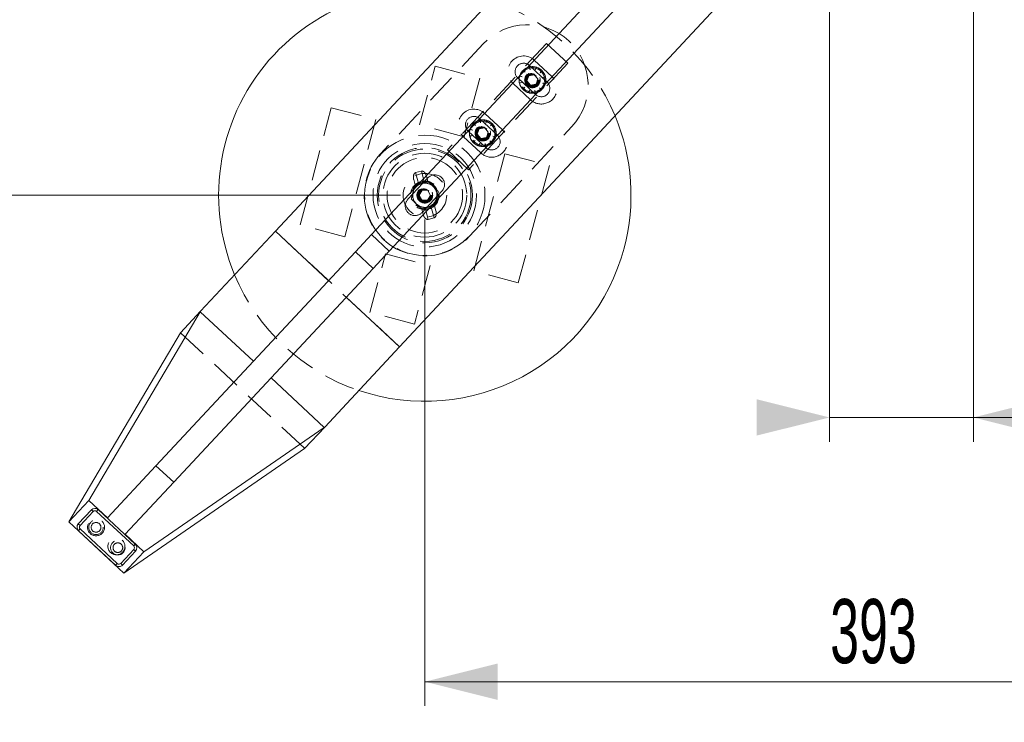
# Model space of a CAD drawing. Header units: millimetres. Extents: x 7 to 411, y 11 to 292.
# Tile 4 of 14: x 83 to 124, y 154 to 183. Entities that reach past the tile are written whole.
import ezdxf

# ---------------------------------------------------------------- set-up
doc = ezdxf.new("R2010")
doc.units = ezdxf.units.MM
doc.linetypes.add('HIDDEN', pattern=[1.905, 1.27, -0.635])
doc.styles.add('SLDTEXTSTYLE0', font='TXT', dxfattribs={"width": 0.605})
doc.dimstyles.new('SLDDIMSTYLE0', dxfattribs={"dimtxt": 3.595646, "dimasz": 3, "dimexe": 0, "dimexo": 0.0625, "dimgap": 0.898912, "dimtad": 1, "dimdec": 1, "dimlfac": 10, "dimrnd": 1e-09, "dimzin": 12, "dimdsep": 46, "dimtxsty": 'SLDTEXTSTYLE0', "dimsah": 1, "dimcen": 0.09, "dimadec": 0, "dimazin": 3, "dimtfac": 1, "dimtdec": 1, "dimtofl": 0, "dimtmove": 0, "dimatfit": 3, "dimfxl": 1, "dimfrac": 2, "dimtolj": 1, "dimtzin": 12, "dimarcsym": 0})
doc.dimstyles.new('SLDDIMSTYLE1', dxfattribs={"dimtxt": 2.568319, "dimasz": 3, "dimexe": 0, "dimexo": 0.0625, "dimgap": 0.64208, "dimtad": 1, "dimdec": 1, "dimlfac": 10, "dimrnd": 1e-09, "dimzin": 12, "dimdsep": 46, "dimtxsty": 'SLDTEXTSTYLE0', "dimsah": 1, "dimcen": 0.09, "dimadec": 0, "dimazin": 3, "dimtfac": 1, "dimtdec": 1, "dimtofl": 0, "dimtmove": 0, "dimatfit": 3, "dimfxl": 1, "dimfrac": 2, "dimtolj": 1, "dimtzin": 12, "dimarcsym": 0})
doc.dimstyles.new('SLDDIMSTYLE2', dxfattribs={"dimtxt": 2.568319, "dimasz": 3, "dimexe": 0, "dimexo": 0.0625, "dimgap": 0.64208, "dimtad": 1, "dimdec": 1, "dimlfac": 10, "dimrnd": 1e-09, "dimzin": 12, "dimdsep": 46, "dimtxsty": 'SLDTEXTSTYLE0', "dimsah": 1, "dimcen": 0.09, "dimadec": 0, "dimazin": 3, "dimtfac": 1, "dimtofl": 0, "dimtmove": 0, "dimatfit": 3, "dimfxl": 1, "dimfrac": 2, "dimtolj": 1, "dimtzin": 12, "dimarcsym": 0})
doc.dimstyles.new('SLDDIMSTYLE3', dxfattribs={"dimtxt": 2.568319, "dimasz": 3, "dimexe": 0, "dimexo": 0.0625, "dimgap": 0.64208, "dimtad": 1, "dimlfac": 10, "dimrnd": 1e-09, "dimzin": 12, "dimdsep": 46, "dimtxsty": 'SLDTEXTSTYLE0', "dimsah": 1, "dimcen": 0.09, "dimadec": 0, "dimazin": 3, "dimtfac": 1, "dimtmove": 0, "dimatfit": 0, "dimfxl": 1, "dimfrac": 2, "dimtolj": 1, "dimtzin": 12, "dimarcsym": 0})

# ---------------------------------------------------------------- blocks, each defined once
blk = doc.blocks.new('_D')
at = {"color": 7, "linetype": 'Continuous', "lineweight": 0}
for p, q in [((118.611, 260.08), (37.575, 260.08)), ((38.575, 260.08), (38.575, 130.08)), ((118.611, 130.08), (37.575, 130.08))]:
    blk.add_line(p, q, dxfattribs=at)
at = {"color": 7, "linetype": 'Continuous', "lineweight": 18}
for points in [[(38.575, 260.08), (37.825, 257.08), (39.325, 257.08)], [(38.575, 130.08), (39.325, 133.08), (37.825, 133.08)]]:
    blk.add_solid(points, dxfattribs=at)
at = {"color": 7, "linetype": 'Continuous', "lineweight": 18, "char_height": 3.7042, "attachment_point": 1, "rotation": 90, "style": 'SLDTEXTSTYLE0'}
for s, insert in [('1300', (33.801, 192.216)), ('%%c', (33.801, 186.97))]:
    blk.add_mtext(s, dxfattribs=dict(at, insert=insert))
blk = doc.blocks.new('_D_1')
at = {"color": 7, "linetype": 'Continuous', "lineweight": 0}
for p, q in [((98.964, 214.728), (75.973, 214.728)), ((76.973, 214.728), (76.973, 175.43)), ((98.964, 175.43), (75.973, 175.43))]:
    blk.add_line(p, q, dxfattribs=at)
at = {"color": 7, "linetype": 'Continuous', "lineweight": 18}
for points in [[(76.973, 214.728), (76.223, 211.728), (77.723, 211.728)], [(76.973, 175.43), (77.723, 178.43), (76.223, 178.43)]]:
    blk.add_solid(points, dxfattribs=at)
at = {"color": 7, "linetype": 'Continuous', "lineweight": 18, "insert": (73.562, 192.139), "char_height": 2.6458, "attachment_point": 1, "rotation": 90, "style": 'SLDTEXTSTYLE0'}
blk.add_mtext('393', dxfattribs=at)
blk = doc.blocks.new('_D_2')
at = {"color": 7, "linetype": 'Continuous', "lineweight": 0}
for p, q in [((99.964, 174.43), (99.964, 154.367)), ((139.261, 174.43), (139.261, 154.367)), ((139.261, 155.367), (99.964, 155.367))]:
    blk.add_line(p, q, dxfattribs=at)
at = {"color": 7, "linetype": 'Continuous', "lineweight": 18}
for points in [[(99.964, 155.367), (102.964, 154.617), (102.964, 156.117)], [(139.261, 155.367), (136.261, 156.117), (136.261, 154.617)]]:
    blk.add_solid(points, dxfattribs=at)
at = {"color": 7, "linetype": 'Continuous', "lineweight": 18, "insert": (116.673, 158.777), "char_height": 2.6458, "attachment_point": 1, "style": 'SLDTEXTSTYLE0'}
blk.add_mtext('393', dxfattribs=at)
blk = doc.blocks.new('_D_3')
at = {"color": 7, "linetype": 'Continuous', "lineweight": 0}
for p, q in [((116.643, 193.479), (116.643, 165.267)), ((122.583, 193.479), (122.583, 165.267)), ((116.643, 166.267), (116.633, 166.267)), ((122.583, 166.267), (116.643, 166.267)), ((122.583, 166.267), (135.189, 166.267))]:
    blk.add_line(p, q, dxfattribs=at)
at = {"color": 7, "linetype": 'Continuous', "lineweight": 18}
for points in [[(116.643, 166.267), (113.643, 167.017), (113.643, 165.517)], [(122.583, 166.267), (125.583, 165.517), (125.583, 167.017)]]:
    blk.add_solid(points, dxfattribs=at)
at = {"color": 7, "linetype": 'Continuous', "lineweight": 18, "insert": (126.369, 169.678), "char_height": 2.6458, "attachment_point": 1, "style": 'SLDTEXTSTYLE0'}
blk.add_mtext('59,40', dxfattribs=at)

msp = doc.modelspace()

# ---------------------------------------------------------------- linework, layer by layer
at = {"color": 7, "linetype": 'Continuous', "lineweight": 18}
for p, q in [((113.1834, 194.738), (93.7992, 173.9509)), ((115.374, 192.6883), (97.7651, 173.805)), ((116.1054, 192.0063), (98.4964, 173.123)), ((119.5627, 191.3149), (98.9187, 169.1769)), ((93.7992, 173.9509), (90.7148, 170.6433)), ((93.7992, 173.9509), (95.9932, 171.9049)), ((97.7651, 173.805), (97.1006, 173.0924)), ((97.7651, 173.805), (98.4964, 173.123)), ((97.1006, 173.0924), (88.8776, 164.2744)), ((97.1006, 173.0924), (97.8319, 172.4104)), ((98.4964, 173.123), (97.8319, 172.4104)), ((97.8319, 172.4104), (89.609, 163.5924)), ((96.7246, 171.2229), (98.9187, 169.1769)), ((86.108, 162.8439), (90.7037, 170.6252)), ((89.8851, 169.7536), (90.7148, 170.6433)), ((90.7037, 170.6252), (92.8947, 168.5821)), ((89.8851, 169.7536), (85.2794, 161.9554)), ((98.9187, 169.1769), (95.8343, 165.8694)), ((93.626, 167.9001), (95.817, 165.857)), ((95.817, 165.857), (88.3752, 160.7297)), ((95.8343, 165.8694), (95.0046, 164.9796)), ((87.5466, 159.8412), (95.0046, 164.9796)), ((88.8776, 164.2744), (86.876, 162.1278)), ((88.8776, 164.2744), (89.609, 163.5924)), ((89.609, 163.5924), (87.6073, 161.4458)), ((86.108, 162.8439), (85.2794, 161.9554)), ((86.108, 162.8439), (86.876, 162.1278)), ((85.6767, 161.8755), (86.2154, 162.4532)), ((86.2886, 162.385), (85.7498, 161.8073)), ((86.2154, 162.4532), (86.2886, 162.385)), ((86.4981, 162.4631), (86.4299, 162.39)), ((87.9584, 160.9646), (86.4299, 162.39)), ((86.4981, 162.4631), (88.0266, 161.0377)), ((85.2794, 161.9554), (87.5466, 159.8412)), ((85.6767, 161.8755), (85.7498, 161.8073)), ((85.7547, 161.6659), (85.6865, 161.5928)), ((87.2151, 160.1674), (85.6865, 161.5928)), ((85.7547, 161.6659), (87.2833, 160.2406)), ((87.6073, 161.4458), (88.3752, 160.7297)), ((87.4246, 160.2455), (87.9634, 160.8233)), ((88.0365, 160.7551), (87.4977, 160.1773)), ((88.0266, 161.0377), (87.9584, 160.9646)), ((87.9634, 160.8233), (88.0365, 160.7551)), ((88.3752, 160.7297), (87.5466, 159.8412)), ((87.2833, 160.2406), (87.2151, 160.1674)), ((87.4246, 160.2455), (87.4977, 160.1773))]:
    msp.add_line(p, q, dxfattribs=at)
at = {"color": 7, "linetype": 'HIDDEN', "lineweight": 18}
for p, q in [((102.3643, 181.6696), (98.136, 177.1353)), ((104.9815, 181.6903), (100.8895, 177.3022)), ((104.9815, 181.6903), (105.8591, 180.8719)), ((99.747, 178.3318), (100.3873, 180.7485)), ((100.3873, 180.7485), (102.224, 180.2618)), ((105.8591, 180.8719), (101.7671, 176.4838)), ((104.2834, 180.7221), (104.2638, 180.7176)), ((104.2995, 180.6079), (104.2638, 180.7176)), ((104.2704, 180.781), (105.0017, 180.099)), ((104.2834, 180.7221), (104.2995, 180.6079)), ((105.2063, 180.3184), (104.475, 181.0004)), ((104.5245, 180.6), (104.5485, 180.7129)), ((104.5677, 180.707), (104.5245, 180.6)), ((104.5677, 180.707), (104.5485, 180.7129)), ((102.224, 180.2618), (101.5837, 177.8452)), ((104.5243, 179.5871), (103.793, 180.2691)), ((103.8754, 180.3575), (103.8685, 180.3352)), ((103.9813, 180.3112), (103.8685, 180.3352)), ((103.8744, 180.3544), (103.9813, 180.3112)), ((104.0296, 180.5931), (104.0149, 180.5794)), ((104.1007, 180.5022), (104.0149, 180.5794)), ((104.0296, 180.5931), (104.1007, 180.5022)), ((104.17, 180.1433), (104.2484, 180.3605)), ((104.2484, 180.3605), (104.4757, 180.4013)), ((104.4757, 180.4013), (104.6246, 180.2248)), ((104.7155, 180.4807), (104.7927, 180.5664)), ((104.8064, 180.5517), (104.7155, 180.4807)), ((104.8064, 180.5517), (104.7927, 180.5664)), ((104.8212, 180.2819), (104.9309, 180.3176)), ((104.9354, 180.298), (104.8212, 180.2819)), ((104.9354, 180.298), (104.9309, 180.3176)), ((103.5884, 180.0497), (104.3197, 179.3677)), ((103.8593, 180.0702), (103.9735, 180.0862)), ((103.8593, 180.0702), (103.8638, 180.0506)), ((103.9735, 180.0862), (103.8638, 180.0506)), ((103.9883, 179.8164), (104.0792, 179.8874)), ((104.0792, 179.8874), (104.002, 179.8017)), ((104.319, 179.9668), (104.17, 180.1433)), ((104.5463, 180.0076), (104.319, 179.9668)), ((104.6246, 180.2248), (104.5463, 180.0076)), ((104.694, 179.8659), (104.7797, 179.7887)), ((104.765, 179.775), (104.694, 179.8659)), ((104.8133, 180.0569), (104.9261, 180.0329)), ((104.9203, 180.0137), (104.8133, 180.0569)), ((104.9193, 180.0106), (104.9261, 180.0329)), ((103.9883, 179.8164), (104.002, 179.8017)), ((104.2269, 179.6611), (104.2701, 179.7681)), ((104.2269, 179.6611), (104.2462, 179.6552)), ((104.2701, 179.7681), (104.2462, 179.6552)), ((104.4952, 179.7602), (104.5308, 179.6505)), ((104.5112, 179.646), (104.4952, 179.7602)), ((104.5112, 179.646), (104.5308, 179.6505)), ((104.765, 179.775), (104.7797, 179.7887)), ((94.8258, 174.2046), (96.1064, 179.0378)), ((96.1064, 179.0378), (97.9431, 178.5512)), ((103.1603, 178.1244), (102.429, 178.8064)), ((97.9431, 178.5512), (96.6625, 173.718)), ((101.5837, 177.8452), (99.747, 178.3318)), ((101.7927, 173.7253), (106.0211, 178.2597)), ((101.9837, 178.399), (101.9689, 178.3853)), ((102.0547, 178.3081), (101.9689, 178.3853)), ((101.9837, 178.399), (102.0547, 178.3081)), ((102.2024, 178.1665), (102.4297, 178.2072)), ((102.2374, 178.5281), (102.2178, 178.5235)), ((102.2535, 178.4138), (102.2178, 178.5235)), ((102.2244, 178.587), (102.9557, 177.905)), ((102.2374, 178.5281), (102.2535, 178.4138)), ((102.4297, 178.2072), (102.5787, 178.0307)), ((102.4785, 178.406), (102.5025, 178.5188)), ((102.5217, 178.5129), (102.4785, 178.406)), ((102.5217, 178.5129), (102.5025, 178.5188)), ((102.6695, 178.2867), (102.7467, 178.3724)), ((102.7604, 178.3577), (102.6695, 178.2867)), ((102.7604, 178.3577), (102.7467, 178.3724)), ((101.5424, 177.8556), (102.2737, 177.1736)), ((102.4783, 177.393), (101.747, 178.075)), ((101.8133, 177.8761), (101.9275, 177.8921)), ((101.8133, 177.8761), (101.8178, 177.8565)), ((101.9275, 177.8921), (101.8178, 177.8565)), ((101.8294, 178.1634), (101.8225, 178.1412)), ((101.9353, 178.1172), (101.8225, 178.1412)), ((101.8284, 178.1604), (101.9353, 178.1172)), ((102.124, 177.9493), (102.2024, 178.1665)), ((102.273, 177.7728), (102.124, 177.9493)), ((102.5003, 177.8135), (102.273, 177.7728)), ((102.5787, 178.0307), (102.5003, 177.8135)), ((102.7673, 177.8628), (102.8802, 177.8388)), ((102.8743, 177.8196), (102.7673, 177.8628)), ((102.7752, 178.0878), (102.8849, 178.1235)), ((102.8894, 178.1039), (102.7752, 178.0878)), ((102.8733, 177.8166), (102.8802, 177.8388)), ((102.8894, 178.1039), (102.8849, 178.1235)), ((101.9423, 177.6223), (102.0332, 177.6933)), ((101.9423, 177.6223), (101.956, 177.6076)), ((102.0332, 177.6933), (101.956, 177.6076)), ((102.1809, 177.4671), (102.2242, 177.574)), ((102.1809, 177.4671), (102.2002, 177.4612)), ((102.2242, 177.574), (102.2002, 177.4612)), ((102.4492, 177.5661), (102.4848, 177.4564)), ((102.4652, 177.4519), (102.4492, 177.5661)), ((102.4652, 177.4519), (102.4848, 177.4564)), ((102.648, 177.6719), (102.7337, 177.5947)), ((102.719, 177.581), (102.648, 177.6719)), ((102.719, 177.581), (102.7337, 177.5947)), ((100.8895, 177.3022), (101.7671, 176.4838)), ((101.979, 172.3093), (103.2596, 177.1426)), ((103.2596, 177.1426), (105.0962, 176.6559)), ((105.0962, 176.6559), (103.8156, 171.8227)), ((99.8202, 176.4281), (99.5789, 176.3628)), ((99.7096, 175.8802), (99.5789, 176.3628)), ((99.8202, 176.4281), (99.9509, 175.9455)), ((100.0328, 176.2169), (100.09, 176.006)), ((99.2626, 175.2642), (100.081, 176.1419)), ((99.5019, 176.0731), (99.5591, 175.8622)), ((99.5591, 175.8622), (99.5648, 175.8409)), ((99.8303, 175.9129), (99.5648, 175.8409)), ((100.0957, 175.9848), (99.8303, 175.9129)), ((100.09, 176.006), (100.0957, 175.9848)), ((99.8564, 175.6344), (99.7336, 175.4388)), ((99.7336, 175.4388), (99.8415, 175.2347)), ((99.8477, 174.7186), (100.6661, 175.5963)), ((100.0871, 175.6258), (99.8564, 175.6344)), ((100.0723, 175.2261), (100.1951, 175.4217)), ((100.1951, 175.4217), (100.0871, 175.6258)), ((99.8415, 175.2347), (100.0723, 175.2261)), ((100.3572, 175.0196), (100.0918, 174.9477)), ((100.2124, 174.9803), (100.3432, 174.4977)), ((100.3572, 175.0196), (100.363, 174.9984)), ((100.363, 174.9984), (100.4201, 174.7874)), ((100.0918, 174.9477), (99.8264, 174.8757)), ((99.8264, 174.8757), (99.8321, 174.8545)), ((99.8321, 174.8545), (99.8893, 174.6436)), ((100.1019, 174.4324), (99.9711, 174.915)), ((96.6625, 173.718), (94.8258, 174.2046)), ((100.3432, 174.4977), (100.1019, 174.4324)), ((93.7992, 173.9509), (98.9187, 169.1769)), ((97.6981, 170.5987), (98.3384, 173.0153)), ((98.3384, 173.0153), (100.175, 172.5287)), ((100.175, 172.5287), (99.5347, 170.1121)), ((103.8156, 171.8227), (101.979, 172.3093)), ((99.5347, 170.1121), (97.6981, 170.5987)), ((89.8923, 169.7613), (95.0118, 164.9873))]:
    msp.add_line(p, q, dxfattribs=at)
at = {"color": 7, "linetype": 'Continuous', "lineweight": 18}
for radius in [65, 64.0003]:
    msp.add_circle((119.611, 195.0803), radius, dxfattribs=at)
at = {"color": 7, "linetype": 'HIDDEN', "lineweight": 18}
for centre, radius in [((119.611, 195.0803), 64.9), ((104.3973, 180.1841), 0.545), ((104.3973, 180.1841), 0.5), ((104.3973, 180.1841), 0.32), ((104.3973, 180.1841), 0.3), ((104.3973, 180.1841), 0.275), ((104.3973, 180.1841), 0.25), ((104.3973, 180.1841), 0.2307), ((102.3513, 177.99), 0.545), ((102.3513, 177.99), 0.5), ((102.3513, 177.99), 0.32), ((102.3513, 177.99), 0.3), ((102.3513, 177.99), 0.275), ((102.3513, 177.99), 0.25), ((102.3513, 177.99), 0.2307), ((99.961, 175.4303), 2.4809), ((99.961, 175.4303), 2.4809), ((99.961, 175.4303), 2.1345), ((99.961, 175.4303), 1.9613), ((99.961, 175.4303), 1.9036), ((99.961, 175.4303), 1.7304), ((99.961, 175.4303), 1.5572), ((99.961, 175.4303), 1.5572), ((99.9643, 175.4303), 0.9), ((99.961, 175.4303), 0.59), ((99.9643, 175.4303), 0.55), ((99.9643, 175.4303), 0.545), ((99.9643, 175.4303), 0.5), ((99.961, 175.4303), 0.325), ((99.9643, 175.4303), 0.32), ((99.9643, 175.4303), 0.3125), ((99.961, 175.4303), 0.3), ((99.9643, 175.4303), 0.3), ((99.9643, 175.4303), 0.275), ((99.9643, 175.4303), 0.25), ((99.9643, 175.4303), 0.2307), ((86.4068, 161.7347), 0.35), ((86.4068, 161.7347), 0.3), ((86.4068, 161.7347), 0.2), ((87.2479, 160.9504), 0.35), ((87.3064, 160.8958), 0.3), ((87.3064, 160.8958), 0.2)]:
    msp.add_circle(centre, radius, dxfattribs=at)
at = {"color": 7, "linetype": 'Continuous', "lineweight": 18}
for centre, radius, start, end in [((99.961, 175.4303), 8.5, 71.29787, 202.70213), ((99.961, 175.4303), 8.5, 345.16024, 22.66639), ((99.961, 175.4303), 8.5, 251.33361, 345.16024), ((86.3617, 162.3168), 0.2, 47, 137), ((86.3617, 162.3168), 0.1, 47, 137), ((85.8229, 161.7391), 0.2, 137, 227), ((85.8229, 161.7391), 0.1, 137, 227), ((87.8902, 160.8915), 0.1, 317, 47), ((87.8902, 160.8915), 0.2, 317, 47), ((87.3515, 160.3137), 0.2, 227, 317), ((87.3515, 160.3137), 0.1, 227, 317)]:
    msp.add_arc(centre, radius, start, end, dxfattribs=at)
at = {"color": 7, "linetype": 'HIDDEN', "lineweight": 18}
for centre, radius, start, end in [((99.961, 175.4303), 8.5, 22.66639, 71.29787), ((104.1927, 179.9647), 2.5, 317, 137), ((104.0317, 180.5251), 0.65, 47, 227), ((104.0317, 180.5251), 0.35, 63.60155, 210.39845), ((104.3973, 180.1841), 0.55, 104.04734, 131.95266), ((104.0317, 180.5251), 0.35, 47, 63.60155), ((104.3973, 180.1841), 0.55, 74.04734, 101.95266), ((104.3973, 180.1841), 0.55, 44.04734, 71.95266), ((104.0317, 180.5251), 0.35, 210.39845, 227), ((104.3973, 180.1841), 0.55, 164.04734, 191.95266), ((104.3973, 180.1841), 0.55, 134.04734, 161.95266), ((104.763, 179.8431), 0.65, 227, 47), ((104.3973, 180.1841), 0.55, 14.04734, 41.95266), ((104.3973, 180.1841), 0.55, 344.04734, 11.95266), ((104.3973, 180.1841), 0.55, 194.04734, 221.95266), ((104.763, 179.8431), 0.35, 243.60155, 30.39845), ((104.3973, 180.1841), 0.55, 314.04734, 341.95266), ((104.763, 179.8431), 0.35, 30.39845, 47), ((104.3973, 180.1841), 0.55, 224.04734, 251.95266), ((104.3973, 180.1841), 0.55, 254.04734, 281.95266), ((104.763, 179.8431), 0.35, 227, 243.60155), ((104.3973, 180.1841), 0.55, 284.04734, 311.95266), ((101.9857, 178.331), 0.65, 47, 227), ((101.9857, 178.331), 0.35, 63.60155, 210.39845), ((101.9857, 178.331), 0.35, 47, 63.60155), ((102.3513, 177.99), 0.55, 134.04734, 161.95266), ((102.3513, 177.99), 0.55, 104.04734, 131.95266), ((102.3513, 177.99), 0.55, 74.04734, 101.95266), ((102.3513, 177.99), 0.55, 44.04734, 71.95266), ((102.3513, 177.99), 0.55, 14.04734, 41.95266), ((101.9857, 178.331), 0.35, 210.39845, 227), ((102.3513, 177.99), 0.55, 164.04734, 191.95266), ((102.3513, 177.99), 0.55, 194.04734, 221.95266), ((102.717, 177.649), 0.65, 227, 47), ((102.717, 177.649), 0.35, 243.60155, 30.39845), ((102.3513, 177.99), 0.55, 314.04734, 341.95266), ((102.3513, 177.99), 0.55, 344.04734, 11.95266), ((102.717, 177.649), 0.35, 30.39845, 47), ((102.3513, 177.99), 0.55, 224.04734, 251.95266), ((102.3513, 177.99), 0.55, 254.04734, 281.95266), ((102.717, 177.649), 0.35, 227, 243.60155), ((102.3513, 177.99), 0.55, 284.04734, 311.95266), ((99.9643, 175.4303), 2.5, 137, 317), ((100.3735, 175.8691), 0.4, 317, 137), ((99.961, 175.4303), 0.5, 105.16024, 165.16024), ((99.961, 175.4303), 0.5, 45.16024, 105.16024), ((99.961, 175.4303), 0.5, 345.16024, 45.16024), ((99.961, 175.4303), 0.5, 165.16024, 225.16024), ((99.5551, 174.9914), 0.4, 137, 317), ((99.961, 175.4303), 0.5, 225.16024, 285.16024), ((99.961, 175.4303), 0.5, 285.16024, 345.16024), ((99.961, 175.4303), 8.5, 202.70213, 251.33361)]:
    msp.add_arc(centre, radius, start, end, dxfattribs=at)
at = {"color": 7, "linetype": 'Continuous', "lineweight": 18}
for centre, start_param, end_param in [((93.8206, 173.9309), 2.9578001, 2.984513), ((98.8972, 169.1969), 3.2986723, 3.3253852)]:
    msp.add_ellipse(centre, major_axis=(3.1372, 3.3642), ratio=0.0349208, start_param=start_param, end_param=end_param, dxfattribs=at)
at = {"color": 7, "linetype": 'HIDDEN', "lineweight": 18}
for points, knots in [([(99.5789, 176.3628), (99.57, 176.3593), (99.5502, 176.3515), (99.5227, 176.3217), (99.4961, 176.2651), (99.4827, 176.1771), (99.4952, 176.1093), (99.5019, 176.0731)], [0, 0, 0, 0, 0.08690798, 0.19497532, 0.3643972, 0.66116489, 1, 1, 1, 1]), ([(100.0328, 176.2169), (100.0173, 176.2584), (99.9927, 176.324), (99.9347, 176.39), (99.89, 176.4203), (99.8524, 176.4328), (99.8306, 176.4296), (99.8202, 176.4281)], [0, 0, 0, 0, 0.406204, 0.6429701, 0.7986017, 0.9037985, 1, 1, 1, 1]), ([(99.4777, 175.5583), (99.4793, 175.5644), (99.4997, 175.6413), (99.5253, 175.7377), (99.5469, 175.8195), (99.5516, 175.8374)], [0, 0, 0, 0, 0.0624082, 0.7950565, 1, 1, 1, 1]), ([(99.5648, 175.8409), (99.6403, 175.8614), (99.7268, 175.8848), (99.8186, 175.9097), (99.8303, 175.9129)], [0, 0, 0, 0, 0.8726608, 1, 1, 1, 1]), ([(99.8303, 175.9129), (99.8793, 175.9261), (99.9717, 175.9512), (100.0561, 175.974), (100.0957, 175.9848)], [0, 0, 0, 0, 0.5307791, 1, 1, 1, 1]), ([(100.1089, 175.9884), (100.1369, 175.9605), (100.1939, 175.9038), (100.2646, 175.8335), (100.305, 175.7933), (100.3136, 175.7848)], [0, 0, 0, 0, 0.432382, 0.8795474, 1, 1, 1, 1]), ([(100.3136, 175.7848), (100.3496, 175.749), (100.4211, 175.6779), (100.4861, 175.6133), (100.5183, 175.5812)], [0, 0, 0, 0, 0.5039949, 1, 1, 1, 1]), ([(99.4038, 175.2793), (99.4125, 175.3121), (99.4358, 175.4), (99.4615, 175.4973), (99.4777, 175.5583)], [0, 0, 0, 0, 0.3728622, 1, 1, 1, 1]), ([(100.5183, 175.5812), (100.5136, 175.5634), (100.4919, 175.4816), (100.4663, 175.3852), (100.446, 175.3082), (100.4444, 175.3022)], [0, 0, 0, 0, 0.2049435, 0.9375918, 1, 1, 1, 1]), ([(99.6085, 175.0757), (99.5725, 175.1115), (99.501, 175.1826), (99.436, 175.2472), (99.4038, 175.2793)], [0, 0, 0, 0, 0.50399488, 1, 1, 1, 1]), ([(99.8132, 174.8722), (99.7851, 174.9), (99.7281, 174.9567), (99.6574, 175.027), (99.617, 175.0672), (99.6085, 175.0757)], [0, 0, 0, 0, 0.432382, 0.8795474, 1, 1, 1, 1]), ([(100.4444, 175.3022), (100.4282, 175.2412), (100.4024, 175.1439), (100.3791, 175.0559), (100.3704, 175.0232)], [0, 0, 0, 0, 0.6271378, 1, 1, 1, 1]), ([(99.8893, 174.6436), (99.9048, 174.6021), (99.9293, 174.5365), (99.9873, 174.4705), (100.032, 174.4402), (100.0697, 174.4277), (100.0915, 174.4309), (100.1019, 174.4324)], [0, 0, 0, 0, 0.406204, 0.6429701, 0.7986017, 0.9037985, 1, 1, 1, 1]), ([(100.3432, 174.4977), (100.352, 174.5012), (100.3718, 174.509), (100.3994, 174.5388), (100.426, 174.5954), (100.4394, 174.6834), (100.4268, 174.7512), (100.4201, 174.7874)], [0, 0, 0, 0, 0.086908, 0.1949753, 0.3643972, 0.6611649, 1, 1, 1, 1])]:
    msp.add_open_spline(points, degree=3, knots=knots, dxfattribs=at)

# ---------------------------------------------------------------- dimensions: what is measured, and where the dimension line sits
at = {"color": 7, "linetype": 'Continuous', "lineweight": 18}
dim = msp.add_linear_dim(base=(35.5813, 130.0803), p1=(119.611, 260.0803), p2=(119.611, 130.0803), angle=90, text='%%c<>', dimstyle='SLDDIMSTYLE0', dxfattribs=at)
dim.commit()
dim.dimension.update_dxf_attribs({"geometry": '_D', "text_midpoint": (35.5813, 195.0803), "dimtype": 160})
dim = msp.add_linear_dim(base=(76.9725, 175.4303), p1=(99.9643, 214.7276), p2=(99.9643, 175.4303), angle=90, dimstyle='SLDDIMSTYLE1', dxfattribs=at)
dim.commit()
dim.dimension.update_dxf_attribs({"geometry": '_D_1', "text_midpoint": (76.9725, 195.079), "dimtype": 160})
for base, p1, p2, dimstyle, picture, middle in [((116.6427, 166.2669), (122.5827, 194.479), (116.6427, 194.479), 'SLDDIMSTYLE3', '_D_3', (130.7789, 166.2669)), ((99.9643, 155.3668), (139.261, 175.4303), (99.9643, 175.4303), 'SLDDIMSTYLE2', '_D_2', (119.6127, 155.3668))]:
    dim = msp.add_linear_dim(base=base, p1=p1, p2=p2, dimstyle=dimstyle, dxfattribs=at)
    dim.commit()
    dim.dimension.update_dxf_attribs({"geometry": picture, "text_midpoint": middle, "dimtype": 160})

doc.saveas('drawing.dxf')
